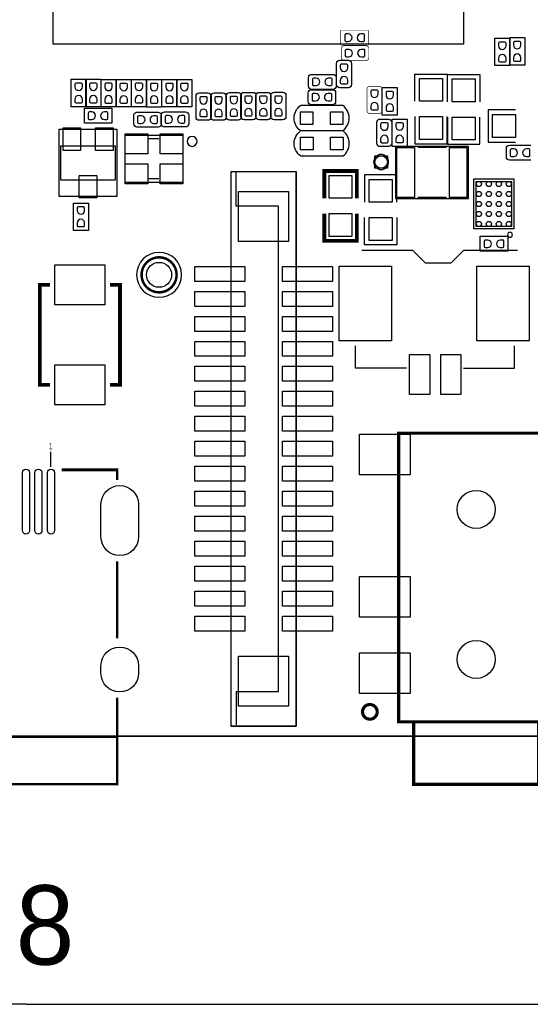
# Model space of a CAD drawing. Extents: x -27 to 80, y -24 to 59.
# Tile 6 of 11: x 28 to 48, y -22 to 17. Entities that reach past the tile are written whole.
import ezdxf
from ezdxf.enums import TextEntityAlignment as Align

# ---------------------------------------------------------------- set-up
doc = ezdxf.new("R2010")
doc.units = 0
for name, color, linetype in [('BG_LAYOUT-TOP', 85, 'CONTINUOUS'), ('BG_OUTLINE', 1, 'CONTINUOUS'), ('PG_ASSEMBLY_TOP', 111, 'CONTINUOUS'), ('PG_SILKSCREEN_TOP', 92, 'CONTINUOUS'), ('PIN_TOP', 3, 'CONTINUOUS')]:
    doc.layers.add(name, color=color, linetype=linetype)

msp = doc.modelspace()

# ---------------------------------------------------------------- linework, layer by layer
at = {"layer": 'BG_LAYOUT-TOP'}
for points in [[(28.1432, -21.9964), (-3.860597, -21.9964)], [(28.1432, -21.9964), (54.139389, -21.9964)]]:
    msp.add_lwpolyline(points, dxfattribs=at)
at = {"layer": 'BG_OUTLINE'}
msp.add_lwpolyline([(41.17594, 44.732905), (75.607393, 44.732905, -0.414214), (77.639393, 42.700905), (77.639393, -9.23511, -0.414214), (75.607393, -11.26711), (-9.325788, -11.26711, -0.414214), (-11.357788, -9.23511), (-11.357788, -4.005275)], format="xyb", dxfattribs=at)
msp.add_lwpolyline([(41.17594, 44.732905), (-9.325788, 44.732905, 0.414214), (-11.357788, 42.700905), (-11.357788, 3.425241, 0.414214), (-10.595788, 2.663241), (-10.089947, 2.663241), (-10.089947, -3.243275), (-10.595788, -3.243275, 0.414214), (-11.357788, -4.005275), (-11.357788, -9.23511, 0.414214), (-9.325788, -11.26711), (75.607393, -11.26711, 0.414214), (77.639393, -9.23511), (77.639393, 42.700905, 0.414214), (75.607393, 44.732905)], format="xyb", close=True, dxfattribs=at)
at = {"layer": 'PG_ASSEMBLY_TOP'}
for points, const_width in [([(40.72763, 16.984751), (41.82745, 16.984751)], 0.0254), ([(40.72763, 16.384753), (40.72763, 16.984751)], 0.0254), ([(41.82745, 16.984751), (41.82745, 16.384753)], 0.0254), ([(41.82745, 16.384753), (40.72763, 16.384753)], 0.0254), ([(40.748204, 15.892551), (40.748204, 16.238753)], 0.0254), ([(40.875204, 16.365753), (41.721303, 16.365753)], 0.0254), ([(41.848303, 16.238753), (41.848303, 15.892551)], 0.0254), ([(41.721303, 15.765551), (40.875204, 15.765551)], 0.0254), ([(41.775101, 13.769086), (41.775101, 14.615185)], 0.0254), ([(41.902101, 14.742185), (42.248303, 14.742185)], 0.0254), ([(42.375303, 14.615185), (42.375303, 13.769086)], 0.0254), ([(42.248303, 13.642086), (41.902101, 13.642086)], 0.0254), ([(41.363138, 10.25779), (41.363138, 11.34999), (40.067738, 11.34999), (40.067738, 10.25779)], 0.100101), ([(41.363138, 9.64819), (41.363138, 8.55599), (40.067738, 8.55599), (40.067738, 9.64819)], 0.100101)]:
    msp.add_lwpolyline(points, dxfattribs=dict(at, const_width=const_width))
for points in [[(46.883549, 16.664178), (47.483547, 16.664178)], [(46.883549, 15.564358), (46.883549, 16.664178)], [(47.479433, 16.685006), (48.079431, 16.685006)], [(47.479433, 15.585186), (47.479433, 16.685006)], [(47.483547, 16.664178), (47.483547, 15.564358)], [(48.079431, 16.685006), (48.079431, 15.585186)], [(40.682647, 15.780283), (41.028849, 15.780283)], [(40.555647, 14.807184), (40.555647, 15.653283)], [(41.155849, 15.653283), (41.155849, 14.807184)], [(47.483547, 15.564358), (46.883549, 15.564358)], [(48.079431, 15.585186), (47.479433, 15.585186)], [(29.943527, 15.021535), (30.543525, 15.021535)], [(29.943527, 13.921715), (29.943527, 15.021535)], [(30.532832, 15.021535), (31.132831, 15.021535)], [(30.532832, 13.921715), (30.532832, 15.021535)], [(30.543525, 15.021535), (30.543525, 13.921715)], [(31.132831, 15.021535), (31.132831, 13.921715)], [(31.140121, 15.013889), (31.740119, 15.013889)], [(31.140121, 13.914069), (31.140121, 15.013889)], [(31.740119, 15.013889), (31.740119, 13.914069)], [(31.748501, 15.010308), (32.3485, 15.010308)], [(31.748501, 13.910488), (31.748501, 15.010308)], [(32.3485, 15.010308), (32.3485, 13.910488)], [(32.356781, 15.015693), (32.956779, 15.015693)], [(32.356781, 13.915873), (32.356781, 15.015693)], [(32.956779, 15.015693), (32.956779, 13.915873)], [(32.963079, 15.00759), (33.563077, 15.00759)], [(32.963079, 13.90777), (32.963079, 15.00759)], [(33.563077, 15.00759), (33.563077, 13.90777)], [(33.577047, 15.012137), (34.177046, 15.012137)], [(33.577047, 13.912317), (33.577047, 15.012137)], [(34.172627, 15.012162), (34.772625, 15.012162)], [(34.172627, 13.912342), (34.172627, 15.012162)], [(34.177046, 15.012137), (34.177046, 13.912317)], [(34.772625, 15.012162), (34.772625, 13.912342)], [(39.439825, 14.743405), (39.439825, 15.089607)], [(39.566825, 15.216607), (40.412924, 15.216607)], [(40.539924, 15.089607), (40.539924, 14.743405)], [(43.688762, 14.13764), (43.688762, 15.22984), (44.984162, 15.22984), (44.984162, 14.13764)], [(44.994576, 14.118361), (44.994576, 15.210561), (46.289976, 15.210561), (46.289976, 14.118361)], [(39.546759, 14.603451), (40.392858, 14.603451)], [(40.412924, 14.616405), (39.566825, 14.616405)], [(41.028849, 14.680184), (40.682647, 14.680184)], [(42.384955, 14.688541), (42.984953, 14.688541)], [(42.384955, 13.588721), (42.384955, 14.688541)], [(42.984953, 14.688541), (42.984953, 13.588721)], [(34.938183, 13.505129), (34.938183, 14.351229)], [(35.065183, 14.478229), (35.411385, 14.478229)], [(35.537115, 13.504824), (35.537115, 14.350924)], [(35.538385, 14.351229), (35.538385, 13.505129)], [(35.664115, 14.477924), (36.010317, 14.477924)], [(36.137317, 14.350924), (36.137317, 13.504824)], [(36.148823, 13.51501), (36.148823, 14.361109)], [(36.275823, 14.488109), (36.622025, 14.488109)], [(36.734217, 13.523951), (36.734217, 14.37005)], [(36.749025, 14.361109), (36.749025, 13.51501)], [(36.861217, 14.49705), (37.207419, 14.49705)], [(37.330659, 13.523951), (37.330659, 14.37005)], [(37.334419, 14.37005), (37.334419, 13.523951)], [(37.457659, 14.49705), (37.803861, 14.49705)], [(37.930861, 14.37005), (37.930861, 13.523951)], [(37.934163, 13.5287), (37.934163, 14.3748)], [(38.061163, 14.5018), (38.407365, 14.5018)], [(38.534365, 14.3748), (38.534365, 13.5287)], [(39.419759, 14.130249), (39.419759, 14.476451)], [(40.519858, 14.476451), (40.519858, 14.130249)], [(30.543525, 13.921715), (29.943527, 13.921715)], [(30.474641, 13.862558), (31.574461, 13.862558)], [(30.474641, 13.262559), (30.474641, 13.862558)], [(31.132831, 13.921715), (30.532832, 13.921715)], [(31.740119, 13.914069), (31.140121, 13.914069)], [(31.574461, 13.862558), (31.574461, 13.262559)], [(32.3485, 13.910488), (31.748501, 13.910488)], [(32.956779, 13.915873), (32.356781, 13.915873)], [(33.563077, 13.90777), (32.963079, 13.90777)], [(34.177046, 13.912317), (33.577047, 13.912317)], [(34.772625, 13.912342), (34.172627, 13.912342)], [(40.811831, 13.965809), (39.111809, 13.965809)], [(40.392858, 14.003249), (39.546759, 14.003249)], [(47.706026, 13.797026), (46.613826, 13.797026), (46.613826, 12.501626), (47.706026, 12.501626)], [(32.449008, 13.231825), (32.449008, 13.578027)], [(32.576008, 13.705027), (33.422107, 13.705027)], [(33.546999, 13.240512), (33.546999, 13.586714)], [(33.549107, 13.578027), (33.549107, 13.231825)], [(33.673999, 13.713714), (34.520099, 13.713714)], [(34.647099, 13.586714), (34.647099, 13.240512)], [(37.207419, 13.396951), (36.861217, 13.396951)], [(37.803861, 13.396951), (37.457659, 13.396951)], [(38.407365, 13.4017), (38.061163, 13.4017)], [(42.296105, 13.426643), (42.642307, 13.426643)], [(42.984953, 13.588721), (42.384955, 13.588721)], [(42.778426, 13.429717), (43.378425, 13.429717)], [(42.778426, 12.329897), (42.778426, 13.429717)], [(43.378425, 13.429717), (43.378425, 12.329897)], [(43.688762, 13.52804), (43.688762, 12.43584), (44.984162, 12.43584), (44.984162, 13.52804)], [(44.994576, 13.508761), (44.994576, 12.416561), (46.289976, 12.416561), (46.289976, 13.508761)], [(31.574461, 13.262559), (30.474641, 13.262559)], [(33.422107, 13.104825), (32.576008, 13.104825)], [(34.520099, 13.113512), (33.673999, 13.113512)], [(35.411385, 13.378129), (35.065183, 13.378129)], [(36.010317, 13.377824), (35.664115, 13.377824)], [(36.622025, 13.38801), (36.275823, 13.38801)], [(42.169105, 12.453544), (42.169105, 13.299643)], [(42.769307, 13.299643), (42.769307, 12.453544)], [(39.111809, 12.965811), (40.811831, 12.965811)], [(40.815895, 12.952095), (39.115873, 12.952095)], [(42.642307, 12.326544), (42.296105, 12.326544)], [(43.378425, 12.329897), (42.778426, 12.329897)], [(47.346108, 11.907799), (47.346108, 12.254001)], [(47.473108, 12.381001), (48.319207, 12.381001)], [(39.115873, 11.952097), (40.815895, 11.952097)], [(48.319207, 11.780799), (47.473108, 11.780799)], [(42.972279, 10.097008), (42.971974, 11.189208), (41.676574, 11.189208), (41.676371, 10.097008)], [(30.034967, 10.066782), (30.634965, 10.066782)], [(30.034967, 8.966962), (30.034967, 10.066782)], [(30.634965, 10.066782), (30.634965, 8.966962)], [(42.972279, 9.487408), (42.971974, 8.395208), (41.676574, 8.395208), (41.676371, 9.487408)], [(30.634965, 8.966962), (30.034967, 8.966962)], [(46.302625, 8.136128), (46.302625, 8.736127)], [(46.302625, 8.736127), (47.402445, 8.736127)], [(47.402445, 8.736127), (47.402445, 8.136128)], [(47.796958, 8.16483), (45.637958, 8.16483), (45.129958, 7.65683), (44.113958, 7.65683), (43.605958, 8.16483), (41.573958, 8.16483)], [(47.402445, 8.136128), (46.302625, 8.136128)], [(43.351958, 3.46583), (41.319958, 3.46583), (41.319958, 4.35483)], [(45.637958, 3.46583), (47.669958, 3.46583), (47.669958, 4.35483)], [(29.129406, -0.488696), (29.129406, 0.111303)]]:
    msp.add_lwpolyline(points, dxfattribs=at)
at = {"layer": 'PG_ASSEMBLY_TOP', "const_width": 0.0254}
for points in [[(40.748204, 16.238753, -0.414174), (40.875204, 16.365753)], [(41.721303, 16.365753, -0.414135), (41.848303, 16.238753)], [(40.875204, 15.765551, -0.414253), (40.748204, 15.892551)], [(41.848303, 15.892551, -0.414214), (41.721303, 15.765551)], [(41.775101, 14.615185, -0.414135), (41.902101, 14.742185)], [(42.248303, 14.742185, -0.414214), (42.375303, 14.615185)], [(41.902101, 13.642086, -0.414174), (41.775101, 13.769086)], [(42.375303, 13.769086, -0.414253), (42.248303, 13.642086)]]:
    msp.add_lwpolyline(points, format="xyb", dxfattribs=at)
at = {"layer": 'PG_ASSEMBLY_TOP'}
for points in [[(40.555647, 15.653283, -0.414135), (40.682647, 15.780283)], [(41.028849, 15.780283, -0.414214), (41.155849, 15.653283)], [(39.439825, 15.089607, -0.414214), (39.566825, 15.216607)], [(40.412924, 15.216607, -0.414253), (40.539924, 15.089607)], [(39.419759, 14.476451, -0.414214), (39.546759, 14.603451)], [(39.566825, 14.616405, -0.414135), (39.439825, 14.743405)], [(40.392858, 14.603451, -0.414253), (40.519858, 14.476451)], [(40.539924, 14.743405, -0.414174), (40.412924, 14.616405)], [(40.682647, 14.680184, -0.414174), (40.555647, 14.807184)], [(41.155849, 14.807184, -0.414253), (41.028849, 14.680184)], [(34.938183, 14.351229, -0.414253), (35.065183, 14.478229)], [(35.411385, 14.478229, -0.414174), (35.538385, 14.351229)], [(35.537115, 14.350924, -0.414253), (35.664115, 14.477924)], [(36.010317, 14.477924, -0.414174), (36.137317, 14.350924)], [(36.148823, 14.361109, -0.414253), (36.275823, 14.488109)], [(36.622025, 14.488109, -0.414174), (36.749025, 14.361109)], [(36.734217, 14.37005, -0.414253), (36.861217, 14.49705)], [(37.207419, 14.49705, -0.414174), (37.334419, 14.37005)], [(37.330659, 14.37005, -0.414253), (37.457659, 14.49705)], [(37.803861, 14.49705, -0.414174), (37.930861, 14.37005)], [(37.934163, 14.3748, -0.414253), (38.061163, 14.5018)], [(38.407365, 14.5018, -0.414174), (38.534365, 14.3748)], [(39.111707, 12.965913, -0.504928), (39.111707, 13.965707)], [(39.546759, 14.003249, -0.414135), (39.419759, 14.130249)], [(40.519858, 14.130249, -0.414174), (40.392858, 14.003249)], [(40.811933, 12.965913, 0.503873), (40.811933, 13.965707)], [(32.449008, 13.578027, -0.414214), (32.576008, 13.705027)], [(33.422107, 13.705027, -0.414253), (33.549107, 13.578027)], [(33.546999, 13.586714, -0.414174), (33.673999, 13.713714)], [(34.520099, 13.713714, -0.414135), (34.647099, 13.586714)], [(35.065183, 13.378129, -0.414214), (34.938183, 13.505129)], [(35.538385, 13.505129, -0.414135), (35.411385, 13.378129)], [(35.664115, 13.377824, -0.414214), (35.537115, 13.504824)], [(36.137317, 13.504824, -0.414135), (36.010317, 13.377824)], [(36.275823, 13.38801, -0.414214), (36.148823, 13.51501)], [(36.749025, 13.51501, -0.414135), (36.622025, 13.38801)], [(36.861217, 13.396951, -0.414214), (36.734217, 13.523951)], [(37.334419, 13.523951, -0.414135), (37.207419, 13.396951)], [(37.457659, 13.396951, -0.414214), (37.330659, 13.523951)], [(37.930861, 13.523951, -0.414135), (37.803861, 13.396951)], [(38.061163, 13.4017, -0.414214), (37.934163, 13.5287)], [(38.534365, 13.5287, -0.414135), (38.407365, 13.4017)], [(42.169105, 13.299643, -0.414253), (42.296105, 13.426643)], [(42.642307, 13.426643, -0.414174), (42.769307, 13.299643)], [(32.576008, 13.104825, -0.414135), (32.449008, 13.231825)], [(33.549107, 13.231825, -0.414174), (33.422107, 13.104825)], [(33.673999, 13.113512, -0.414253), (33.546999, 13.240512)], [(34.647099, 13.240512, -0.414214), (34.520099, 13.113512)], [(39.115771, 11.952199, -0.504928), (39.115771, 12.951993)], [(40.815997, 11.952199, 0.503873), (40.815997, 12.951993)], [(42.296105, 12.326544, -0.414214), (42.169105, 12.453544)], [(42.769307, 12.453544, -0.414135), (42.642307, 12.326544)], [(47.346108, 12.254001, -0.414174), (47.473108, 12.381001)], [(47.473108, 11.780799, -0.414253), (47.346108, 11.907799)], [(34.362111, 7.194296, 1), (32.562317, 7.194296, 1), (34.362111, 7.194296)]]:
    msp.add_lwpolyline(points, format="xyb", dxfattribs=at)
for points in [[(31.770803, 13.023596), (31.770803, 10.323601), (29.470604, 10.323601), (29.470604, 13.023596)], [(34.405849, 12.782575), (34.405849, 10.882681), (32.105854, 10.882681), (32.105854, 12.782575)], [(45.839126, 12.324131), (42.918126, 12.324131), (42.918126, 10.246335), (45.839126, 10.246335)], [(42.089578, 11.459718), (42.089578, 11.95959), (42.58945, 11.95959), (42.58945, 11.459718)], [(36.339501, 11.32271), (38.929488, 11.32271), (38.929488, -10.877194), (36.339501, -10.877194)], [(47.553143, 9.125407), (46.144942, 9.125407), (46.144942, 10.933303), (47.553143, 10.933303)]]:
    msp.add_lwpolyline(points, close=True, dxfattribs=at)
at = {"layer": 'PG_SILKSCREEN_TOP'}
for points in [[(29.231107, 16.428923), (29.231107, 33.929523)], [(45.630821, 33.929523), (45.630821, 16.428923)], [(45.630821, 16.428923), (29.231107, 16.428923)], [(43.688762, 14.13764), (43.688762, 15.22984), (44.984162, 15.22984), (44.984162, 14.13764)], [(44.994576, 14.118361), (44.994576, 15.210561), (46.289976, 15.210561), (46.289976, 14.118361)], [(40.811831, 13.965809), (39.111809, 13.965809)], [(47.706026, 13.797026), (46.613826, 13.797026), (46.613826, 12.501626), (47.706026, 12.501626)], [(43.688762, 13.52804), (43.688762, 12.43584), (44.984162, 12.43584), (44.984162, 13.52804)], [(44.994576, 13.508761), (44.994576, 12.416561), (46.289976, 12.416561), (46.289976, 13.508761)], [(33.455864, 12.63269), (33.055865, 12.63269)], [(39.111809, 12.965811), (40.811831, 12.965811)], [(40.815895, 12.952095), (39.115873, 12.952095)], [(29.520591, 12.348515), (29.520591, 10.998708)], [(31.72079, 12.348515), (29.520591, 12.348515)], [(31.72079, 10.998708), (31.72079, 12.348515)], [(44.947637, 12.286031), (43.809641, 12.286031)], [(39.115873, 11.952097), (40.815895, 11.952097)], [(33.455864, 11.03249), (33.055865, 11.03249)], [(36.339501, 11.332896), (38.939394, 11.332896), (38.939394, -10.867212), (36.339501, -10.867212), (36.339501, 11.332896)], [(36.539399, -9.477096), (38.229489, -9.477096), (38.229489, 9.942805), (36.539399, 9.942805), (36.539399, 11.282909)], [(42.972279, 10.097008), (42.971974, 11.189208), (41.676574, 11.189208), (41.676371, 10.097008)], [(29.520591, 10.998708), (31.72079, 10.998708)], [(46.049159, 9.029929), (46.049159, 11.029925), (47.649155, 11.029925), (47.649155, 9.029929), (46.049159, 9.029929)], [(44.947637, 10.284435), (43.809641, 10.284435)], [(42.972279, 9.487408), (42.971974, 8.395208), (41.676574, 8.395208), (41.676371, 9.487408)], [(47.796958, 8.16483), (45.637958, 8.16483), (45.129958, 7.65683), (44.113958, 7.65683), (43.605958, 8.16483), (41.573958, 8.16483)], [(43.351958, 3.46583), (41.319958, 3.46583), (41.319958, 4.35483)], [(45.637958, 3.46583), (47.669958, 3.46583), (47.669958, 4.35483)], [(36.539399, -9.477096), (36.539399, -10.8172)]]:
    msp.add_lwpolyline(points, dxfattribs=at)
for points, format in [([(39.111707, 12.965913, -0.504928), (39.111707, 13.965707)], "xyb"), ([(40.811933, 12.965913, 0.503873), (40.811933, 13.965707)], "xyb"), ([(34.981921, 12.535687, 1), (34.582075, 12.535687, 1), (34.981921, 12.535687)], "xyb"), ([(39.115771, 11.952199, -0.504928), (39.115771, 12.951993)], "xyb"), ([(40.815997, 11.952199, 0.503873), (40.815997, 12.951993)], "xyb"), ([(42.639488, 11.709654, 1), (42.03954, 11.709654, 1), (42.639488, 11.709654)], "xyb"), ([(47.592234, 8.796528, 1), (47.392082, 8.796528, 1), (47.592234, 8.796528)], "xyb"), ([(29.567505, -0.607289, 0.127, 0.127, 0), (31.783909, -0.607289, 0.100101, 0.100101, 0), (31.783909, -1.013181, 0.100101, 0.100101, 0)], "xyseb")]:
    msp.add_lwpolyline(points, format=format, dxfattribs=at)
for points, const_width in [([(41.363138, 10.25779), (41.363138, 11.34999), (40.067738, 11.34999), (40.067738, 10.25779)], 0.150089), ([(41.363138, 9.64819), (41.363138, 8.55599), (40.067738, 8.55599), (40.067738, 9.64819)], 0.150089), ([(29.097732, 2.79146), (28.697733, 2.79146), (28.697733, 6.791452), (29.097732, 6.791452)], 0.150089), ([(31.497524, 2.79146), (31.897523, 2.79146), (31.897523, 6.791452), (31.497524, 6.791452)], 0.150089), ([(48.639298, -10.693756), (43.639511, -10.693756), (43.639511, -13.193751), (48.639298, -13.193751), (48.639298, -10.693756), (49.339398, -10.693756), (49.339398, 0.856259), (43.039411, 0.856259), (43.039411, -10.693756), (43.639511, -10.693756)], 0.127), ([(31.783909, -4.27068), (31.783909, -7.346188)], 0.100101), ([(31.783909, -9.719996), (31.783909, -11.288598), (17.381804, -11.288598), (17.381804, -9.693885)], 0.100101), ([(31.783909, -11.288598), (31.783909, -13.188594), (17.381804, -13.188594), (17.381804, -11.288598)], 0.100101)]:
    msp.add_lwpolyline(points, dxfattribs=dict(at, const_width=const_width))
for points, const_width in [([(34.162213, 7.194296, 1), (32.762215, 7.194296, 1), (34.162213, 7.194296)], 0.100101), ([(42.18272, -10.293756, 0.999988), (41.596081, -10.293731, 1.000012), (42.18272, -10.293756)], 0.127)]:
    msp.add_lwpolyline(points, format="xyb", dxfattribs=dict(at, const_width=const_width))
at = {"layer": 'PIN_TOP'}
for points in [[(41.027401, 16.834841), (40.925801, 16.834841, 0.376179), (40.883307, 16.786352), (40.883307, 16.570452, 0.366061), (40.925801, 16.534663), (41.027401, 16.534663, 0.999182)], [(41.527679, 16.534663), (41.629279, 16.534663, 0.376179), (41.671773, 16.583152), (41.671773, 16.799052, 0.366061), (41.629279, 16.834841), (41.527679, 16.834841, 0.999182)], [(41.047975, 16.215843), (40.946375, 16.215843, 0.376179), (40.903881, 16.167354), (40.903881, 15.951454, 0.366061), (40.946375, 15.915665), (41.047975, 15.915665, 0.999182)], [(41.548253, 15.915665), (41.649853, 15.915665, 0.376179), (41.692347, 15.964154), (41.692347, 16.180054, 0.366061), (41.649853, 16.215843), (41.548253, 16.215843, 0.999182)], [(47.333637, 16.364407), (47.333637, 16.466007, 0.376179), (47.285148, 16.508501), (47.069248, 16.508501, 0.366061), (47.033459, 16.466007), (47.033459, 16.364407, 0.999182)], [(47.929521, 16.385235), (47.929521, 16.486835, 0.376179), (47.881032, 16.529329), (47.665132, 16.529329, 0.366061), (47.629343, 16.486835), (47.629343, 16.385235, 0.999182)], [(47.033459, 15.864129), (47.033459, 15.762529, 0.376179), (47.081948, 15.720035), (47.297848, 15.720035, 0.366061), (47.333637, 15.762529), (47.333637, 15.864129, 0.999182)], [(47.629343, 15.884957), (47.629343, 15.783357, 0.376179), (47.677832, 15.740863), (47.893732, 15.740863, 0.366061), (47.929521, 15.783357), (47.929521, 15.884957, 0.999182)], [(41.005735, 15.480233), (41.005735, 15.581833, 0.376179), (40.957246, 15.624327), (40.741346, 15.624327, 0.366061), (40.705557, 15.581833), (40.705557, 15.480233, 0.999182)], [(39.739875, 15.066493), (39.638275, 15.066493, 0.376179), (39.595781, 15.018004), (39.595781, 14.802104, 0.366061), (39.638275, 14.766315), (39.739875, 14.766315, 0.999182)], [(40.240153, 14.766315), (40.341753, 14.766315, 0.376179), (40.384247, 14.814804), (40.384247, 15.030704, 0.366061), (40.341753, 15.066493), (40.240153, 15.066493, 0.999182)], [(40.705557, 14.979955), (40.705557, 14.878355, 0.376179), (40.754046, 14.835861), (40.969946, 14.835861, 0.366061), (41.005735, 14.878355), (41.005735, 14.979955, 0.999182)], [(30.393615, 14.721764), (30.393615, 14.823364, 0.376179), (30.345126, 14.865858), (30.129226, 14.865858, 0.366061), (30.093437, 14.823364), (30.093437, 14.721764, 0.999182)], [(30.98292, 14.721764), (30.98292, 14.823364, 0.376179), (30.934431, 14.865858), (30.718531, 14.865858, 0.366061), (30.682743, 14.823364), (30.682743, 14.721764, 0.999182)], [(31.590209, 14.714118), (31.590209, 14.815718, 0.376179), (31.54172, 14.858213), (31.32582, 14.858213, 0.366061), (31.290031, 14.815718), (31.290031, 14.714118, 0.999182)], [(32.198589, 14.710537), (32.198589, 14.812137, 0.376179), (32.150101, 14.854631), (31.934201, 14.854631, 0.366061), (31.898412, 14.812137), (31.898412, 14.710537, 0.999182)], [(32.806869, 14.715922), (32.806869, 14.817522, 0.376179), (32.75838, 14.860016), (32.54248, 14.860016, 0.366061), (32.506691, 14.817522), (32.506691, 14.715922, 0.999182)], [(33.413167, 14.707819), (33.413167, 14.809419, 0.376179), (33.364678, 14.851913), (33.148778, 14.851913, 0.366061), (33.112989, 14.809419), (33.112989, 14.707819, 0.999182)], [(34.027135, 14.712366), (34.027135, 14.813966, 0.376179), (33.978647, 14.85646), (33.762747, 14.85646, 0.366061), (33.726958, 14.813966), (33.726958, 14.712366, 0.999182)], [(34.622715, 14.712391), (34.622715, 14.813991, 0.376179), (34.574226, 14.856485), (34.358326, 14.856485, 0.366061), (34.322537, 14.813991), (34.322537, 14.712391, 0.999182)], [(42.225189, 14.442135), (42.225189, 14.543735, 0.376179), (42.1767, 14.586229), (41.9608, 14.586229, 0.366061), (41.925011, 14.543735), (41.925011, 14.442135, 0.999182)], [(30.093437, 14.221485), (30.093437, 14.119885, 0.376179), (30.141926, 14.077391), (30.357826, 14.077391, 0.366061), (30.393615, 14.119885), (30.393615, 14.221485, 0.999182)], [(30.682743, 14.221485), (30.682743, 14.119885, 0.376179), (30.731231, 14.077391), (30.947131, 14.077391, 0.366061), (30.98292, 14.119885), (30.98292, 14.221485, 0.999182)], [(31.290031, 14.21384), (31.290031, 14.11224, 0.376179), (31.33852, 14.069746), (31.55442, 14.069746, 0.366061), (31.590209, 14.11224), (31.590209, 14.21384, 0.999182)], [(31.898412, 14.210259), (31.898412, 14.108659, 0.376179), (31.946901, 14.066164), (32.162801, 14.066164, 0.366061), (32.198589, 14.108659), (32.198589, 14.210259, 0.999182)], [(32.506691, 14.215643), (32.506691, 14.114043, 0.376179), (32.55518, 14.071549), (32.77108, 14.071549, 0.366061), (32.806869, 14.114043), (32.806869, 14.215643, 0.999182)], [(33.112989, 14.207541), (33.112989, 14.105941, 0.376179), (33.161478, 14.063447), (33.377378, 14.063447, 0.366061), (33.413167, 14.105941), (33.413167, 14.207541, 0.999182)], [(33.726958, 14.212087), (33.726958, 14.110487, 0.376179), (33.775447, 14.067993), (33.991347, 14.067993, 0.366061), (34.027135, 14.110487), (34.027135, 14.212087, 0.999182)], [(34.322537, 14.212113), (34.322537, 14.110513, 0.376179), (34.371026, 14.068019), (34.586926, 14.068019, 0.366061), (34.622715, 14.110513), (34.622715, 14.212113, 0.999182)], [(35.388474, 14.178458), (35.388474, 14.280058, 0.376179), (35.339985, 14.322552), (35.124085, 14.322552, 0.366061), (35.088297, 14.280058), (35.088297, 14.178458, 0.999182)], [(35.987406, 14.178153), (35.987406, 14.279753, 0.376179), (35.938917, 14.322247), (35.723017, 14.322247, 0.366061), (35.687229, 14.279753), (35.687229, 14.178153, 0.999182)], [(36.599114, 14.188338), (36.599114, 14.289938, 0.376179), (36.550625, 14.332433), (36.334725, 14.332433, 0.366061), (36.298937, 14.289938), (36.298937, 14.188338, 0.999182)], [(37.184508, 14.197279), (37.184508, 14.298879, 0.376179), (37.136019, 14.341373), (36.920119, 14.341373, 0.366061), (36.884331, 14.298879), (36.884331, 14.197279, 0.999182)], [(37.780951, 14.197279), (37.780951, 14.298879, 0.376179), (37.732462, 14.341373), (37.516562, 14.341373, 0.366061), (37.480773, 14.298879), (37.480773, 14.197279, 0.999182)], [(38.384455, 14.202029), (38.384455, 14.303629, 0.376179), (38.335966, 14.346123), (38.120066, 14.346123, 0.366061), (38.084277, 14.303629), (38.084277, 14.202029, 0.999182)], [(39.719809, 14.453337), (39.618209, 14.453337, 0.376179), (39.575715, 14.404848), (39.575715, 14.188948, 0.366061), (39.618209, 14.153159), (39.719809, 14.153159, 0.999182)], [(40.220087, 14.153159), (40.321687, 14.153159, 0.376179), (40.364181, 14.201648), (40.364181, 14.417548, 0.366061), (40.321687, 14.453337), (40.220087, 14.453337, 0.999182)], [(42.835043, 14.38877), (42.835043, 14.49037, 0.376179), (42.786554, 14.532864), (42.570654, 14.532864, 0.366061), (42.534865, 14.49037), (42.534865, 14.38877, 0.999182)], [(35.088297, 13.678179), (35.088297, 13.576579, 0.376179), (35.136785, 13.534085), (35.352685, 13.534085, 0.366061), (35.388474, 13.576579), (35.388474, 13.678179, 0.999182)], [(35.687229, 13.677875), (35.687229, 13.576275, 0.376179), (35.735717, 13.53378), (35.951617, 13.53378, 0.366061), (35.987406, 13.576275), (35.987406, 13.677875, 0.999182)], [(36.298937, 13.68806), (36.298937, 13.58646, 0.376179), (36.347425, 13.543966), (36.563325, 13.543966, 0.366061), (36.599114, 13.58646), (36.599114, 13.68806, 0.999182)], [(36.884331, 13.697001), (36.884331, 13.595401, 0.376179), (36.932819, 13.552907), (37.148719, 13.552907, 0.366061), (37.184508, 13.595401), (37.184508, 13.697001, 0.999182)], [(37.480773, 13.697001), (37.480773, 13.595401, 0.376179), (37.529262, 13.552907), (37.745162, 13.552907, 0.366061), (37.780951, 13.595401), (37.780951, 13.697001, 0.999182)], [(38.084277, 13.701751), (38.084277, 13.600151, 0.376179), (38.132766, 13.557656), (38.348666, 13.557656, 0.366061), (38.384455, 13.600151), (38.384455, 13.701751, 0.999182)], [(41.925011, 13.941857), (41.925011, 13.840257, 0.376179), (41.9735, 13.797763), (42.1894, 13.797763, 0.366061), (42.225189, 13.840257), (42.225189, 13.941857, 0.999182)], [(42.534865, 13.888491), (42.534865, 13.786891, 0.376179), (42.583354, 13.744397), (42.799254, 13.744397, 0.366061), (42.835043, 13.786891), (42.835043, 13.888491, 0.999182)], [(30.774411, 13.712647), (30.672811, 13.712647, 0.376179), (30.630317, 13.664159), (30.630317, 13.448259, 0.366061), (30.672811, 13.41247), (30.774411, 13.41247, 0.999182)], [(31.27469, 13.41247), (31.37629, 13.41247, 0.376179), (31.418784, 13.460959), (31.418784, 13.676859, 0.366061), (31.37629, 13.712647), (31.27469, 13.712647, 0.999182)], [(32.749058, 13.554913), (32.647458, 13.554913, 0.376179), (32.604964, 13.506425), (32.604964, 13.290525, 0.366061), (32.647458, 13.254736), (32.749058, 13.254736, 0.999182)], [(33.249337, 13.254736), (33.350937, 13.254736, 0.376179), (33.393431, 13.303225), (33.393431, 13.519125, 0.366061), (33.350937, 13.554913), (33.249337, 13.554913, 0.999182)], [(33.84677, 13.563803), (33.74517, 13.563803, 0.376179), (33.702676, 13.515315), (33.702676, 13.299415, 0.366061), (33.74517, 13.263626), (33.84677, 13.263626, 0.999182)], [(34.347048, 13.263626), (34.448648, 13.263626, 0.376179), (34.491143, 13.312115), (34.491143, 13.528015, 0.366061), (34.448648, 13.563803), (34.347048, 13.563803, 0.999182)], [(42.619397, 13.126872), (42.619397, 13.228472, 0.376179), (42.570908, 13.270967), (42.355008, 13.270967, 0.366061), (42.319219, 13.228472), (42.319219, 13.126872, 0.999182)], [(43.228514, 13.129946), (43.228514, 13.231546, 0.376179), (43.180025, 13.27404), (42.964125, 13.27404, 0.366061), (42.928337, 13.231546), (42.928337, 13.129946, 0.999182)], [(42.319219, 12.626594), (42.319219, 12.524994, 0.376179), (42.367708, 12.4825), (42.583608, 12.4825, 0.366061), (42.619397, 12.524994), (42.619397, 12.626594, 0.999182)], [(42.928337, 12.629667), (42.928337, 12.528067, 0.376179), (42.976825, 12.485573), (43.192725, 12.485573, 0.366061), (43.228514, 12.528067), (43.228514, 12.629667, 0.999182)], [(47.645879, 12.231091), (47.544279, 12.231091, 0.376179), (47.501785, 12.182602), (47.501785, 11.966702, 0.366061), (47.544279, 11.930913), (47.645879, 11.930913, 0.999182)], [(48.146157, 11.930913), (48.247757, 11.930913, 0.376179), (48.290251, 11.979402), (48.290251, 12.195302, 0.366061), (48.247757, 12.231091), (48.146157, 12.231091, 0.999182)], [(30.485055, 9.767011), (30.485055, 9.868611, 0.376179), (30.436566, 9.911105), (30.220666, 9.911105, 0.366061), (30.184877, 9.868611), (30.184877, 9.767011, 0.999182)], [(30.184877, 9.266733), (30.184877, 9.165133, 0.376179), (30.233366, 9.122639), (30.449266, 9.122639, 0.366061), (30.485055, 9.165133), (30.485055, 9.266733, 0.999182)], [(46.602396, 8.586216), (46.500796, 8.586216, 0.376179), (46.458302, 8.537727), (46.458302, 8.321827, 0.366061), (46.500796, 8.286039), (46.602396, 8.286039, 0.999182)], [(47.102674, 8.286039), (47.204274, 8.286039, 0.376179), (47.246769, 8.334527), (47.246769, 8.550427, 0.366061), (47.204274, 8.586216), (47.102674, 8.586216, 0.999182)], [(28.279496, -0.718591), (28.279496, -3.038577, -1), (27.999487, -3.038577), (27.999487, -0.718591, -1)], [(28.779394, -0.718591), (28.779394, -3.038577, -1), (28.499384, -3.038577), (28.499384, -0.718591, -1)], [(29.279291, -0.718591), (29.279291, -3.038577, -1), (28.999282, -3.038577), (28.999282, -0.718591, -1)], [(32.639292, -1.988477), (32.639292, -3.288475, -1), (31.139295, -3.288475), (31.139295, -1.988477, -1)], [(32.639292, -8.448586), (32.639292, -8.748585, -1), (31.139295, -8.748585), (31.139295, -8.448586, -1)]]:
    msp.add_lwpolyline(points, format="xyb", close=True, dxfattribs=at)
for points in [[(44.793662, 15.05204), (44.793662, 14.13764), (43.879262, 14.13764), (43.879262, 15.05204)], [(46.099476, 15.032761), (46.099476, 14.118361), (45.185076, 14.118361), (45.185076, 15.032761)], [(39.611757, 13.715746), (39.611757, 13.215874), (39.111885, 13.215874), (39.111885, 13.715746)], [(40.811755, 13.715746), (40.811755, 13.215874), (40.311883, 13.215874), (40.311883, 13.715746)], [(44.793662, 13.52804), (44.793662, 12.61364), (43.879262, 12.61364), (43.879262, 13.52804)], [(46.099476, 13.508761), (46.099476, 12.594361), (45.185076, 12.594361), (45.185076, 13.508761)], [(47.706026, 12.692126), (46.791626, 12.692126), (46.791626, 13.606526), (47.706026, 13.606526)], [(30.320678, 13.07357), (30.320678, 12.173674), (29.62068, 12.173674), (29.62068, 13.07357)], [(31.620701, 13.07357), (31.620701, 12.173674), (30.920703, 12.173674), (30.920703, 13.07357)], [(33.005916, 12.83335), (33.005916, 12.03325), (32.106019, 12.03325), (32.106019, 12.83335)], [(34.40571, 12.83335), (34.40571, 12.03325), (33.505813, 12.03325), (33.505813, 12.83335)], [(39.615821, 12.702032), (39.615821, 12.20216), (39.115949, 12.20216), (39.115949, 12.702032)], [(40.815819, 12.702032), (40.815819, 12.20216), (40.315947, 12.20216), (40.315947, 12.702032)], [(43.669941, 12.284723), (43.669941, 10.285717), (42.968951, 10.285717), (42.968951, 12.284723)], [(45.76793, 12.284723), (45.76793, 10.285717), (45.066941, 10.285717), (45.066941, 12.284723)], [(33.005916, 11.63193), (33.005916, 10.83183), (32.106019, 10.83183), (32.106019, 11.63193)], [(34.40571, 11.63193), (34.40571, 10.83183), (33.505813, 10.83183), (33.505813, 11.63193)], [(30.97069, 11.173549), (30.97069, 10.273652), (30.270691, 10.273652), (30.270691, 11.173549)], [(40.258238, 10.25779), (40.258238, 11.17219), (41.172638, 11.17219), (41.172638, 10.25779)], [(41.867074, 10.097008), (41.867074, 11.011408), (42.781474, 11.011408), (42.781474, 10.097008)], [(36.639881, 8.533384), (36.639881, 10.532389), (38.638886, 10.532389), (38.638886, 8.533384)], [(40.258238, 8.73379), (40.258238, 9.64819), (41.172638, 9.64819), (41.172638, 8.73379)], [(41.867074, 8.573008), (41.867074, 9.487408), (42.781474, 9.487408), (42.781474, 8.573008)], [(31.297626, 5.991504), (29.29763, 5.991504), (29.29763, 7.5914), (31.297626, 7.5914)], [(34.889288, 6.932955), (34.889288, 7.532853), (36.889284, 7.532853), (36.889284, 6.932955)], [(38.389509, 6.932955), (38.389509, 7.532853), (40.389505, 7.532853), (40.389505, 6.932955)], [(42.759897, 7.546721), (42.759897, 4.546727), (40.659799, 4.546727), (40.659799, 7.546721)], [(48.260013, 7.546721), (48.260013, 4.546727), (46.159915, 4.546727), (46.159915, 7.546721)], [(34.889288, 5.932932), (34.889288, 6.532829), (36.889284, 6.532829), (36.889284, 5.932932)], [(38.389509, 5.932932), (38.389509, 6.532829), (40.389505, 6.532829), (40.389505, 5.932932)], [(34.889288, 4.932934), (34.889288, 5.532831), (36.889284, 5.532831), (36.889284, 4.932934)], [(38.389509, 4.932934), (38.389509, 5.532831), (40.389505, 5.532831), (40.389505, 4.932934)], [(34.889288, 3.932936), (34.889288, 4.532833), (36.889284, 4.532833), (36.889284, 3.932936)], [(38.389509, 3.932936), (38.389509, 4.532833), (40.389505, 4.532833), (40.389505, 3.932936)], [(44.280099, 4.01193), (44.280099, 2.41173), (43.479999, 2.41173), (43.479999, 4.01193)], [(45.530008, 4.01193), (45.530008, 2.41173), (44.729908, 2.41173), (44.729908, 4.01193)], [(31.297626, 1.991512), (29.29763, 1.991512), (29.29763, 3.591408), (31.297626, 3.591408)], [(34.889288, 2.932938), (34.889288, 3.532835), (36.889284, 3.532835), (36.889284, 2.932938)], [(38.389509, 2.932938), (38.389509, 3.532835), (40.389505, 3.532835), (40.389505, 2.932938)], [(34.889288, 1.93294), (34.889288, 2.532837), (36.889284, 2.532837), (36.889284, 1.93294)], [(38.389509, 1.93294), (38.389509, 2.532837), (40.389505, 2.532837), (40.389505, 1.93294)], [(34.889288, 0.932942), (34.889288, 1.532839), (36.889284, 1.532839), (36.889284, 0.932942)], [(38.389509, 0.932942), (38.389509, 1.532839), (40.389505, 1.532839), (40.389505, 0.932942)], [(43.505399, -0.806552), (41.473399, -0.806552), (41.473399, 0.819048), (43.505399, 0.819048)], [(34.889288, -0.067056), (34.889288, 0.532841), (36.889284, 0.532841), (36.889284, -0.067056)], [(38.389509, -0.067056), (38.389509, 0.532841), (40.389505, 0.532841), (40.389505, -0.067056)], [(34.889288, -1.067054), (34.889288, -0.467157), (36.889284, -0.467157), (36.889284, -1.067054)], [(38.389509, -1.067054), (38.389509, -0.467157), (40.389505, -0.467157), (40.389505, -1.067054)], [(34.889288, -2.067052), (34.889288, -1.467155), (36.889284, -1.467155), (36.889284, -2.067052)], [(38.389509, -2.067052), (38.389509, -1.467155), (40.389505, -1.467155), (40.389505, -2.067052)], [(34.889288, -3.06705), (34.889288, -2.467153), (36.889284, -2.467153), (36.889284, -3.06705)], [(38.389509, -3.06705), (38.389509, -2.467153), (40.389505, -2.467153), (40.389505, -3.06705)], [(34.889288, -4.067048), (34.889288, -3.467151), (36.889284, -3.467151), (36.889284, -4.067048)], [(38.389509, -4.067048), (38.389509, -3.467151), (40.389505, -3.467151), (40.389505, -4.067048)], [(34.889288, -5.067046), (34.889288, -4.467149), (36.889284, -4.467149), (36.889284, -5.067046)], [(38.389509, -5.067046), (38.389509, -4.467149), (40.389505, -4.467149), (40.389505, -5.067046)], [(43.505399, -6.50654), (41.473399, -6.50654), (41.473399, -4.88094), (43.505399, -4.88094)], [(34.889288, -6.067044), (34.889288, -5.467147), (36.889284, -5.467147), (36.889284, -6.067044)], [(38.389509, -6.067044), (38.389509, -5.467147), (40.389505, -5.467147), (40.389505, -6.067044)], [(34.889288, -7.067067), (34.889288, -6.46717), (36.889284, -6.46717), (36.889284, -7.067067)], [(38.389509, -7.067067), (38.389509, -6.46717), (40.389505, -6.46717), (40.389505, -7.067067)], [(36.639881, -10.06663), (36.639881, -8.067624), (38.638886, -8.067624), (38.638886, -10.06663)], [(43.505399, -9.556547), (41.473399, -9.556547), (41.473399, -7.930947), (43.505399, -7.930947)]]:
    msp.add_lwpolyline(points, close=True, dxfattribs=at)
for centre, radius in [((42.339514, 11.709654), 0.25005), ((46.249158, 10.829519), 0.104), ((46.649157, 10.829519), 0.104), ((47.048953, 10.829519), 0.104), ((47.448953, 10.829519), 0.104), ((46.249158, 10.429418), 0.104), ((46.649157, 10.429418), 0.104), ((47.048953, 10.429418), 0.104), ((47.448953, 10.429418), 0.104), ((46.249158, 10.029419), 0.104), ((46.649157, 10.029419), 0.104), ((47.048953, 10.029419), 0.104), ((47.448953, 10.029419), 0.104), ((46.249158, 9.629419), 0.104), ((46.649157, 9.629419), 0.104), ((47.048953, 9.629419), 0.104), ((47.448953, 9.629419), 0.104), ((46.249158, 9.229319), 0.104), ((46.649157, 9.229319), 0.104), ((47.048953, 9.229319), 0.104), ((47.448953, 9.229319), 0.104), ((33.462214, 7.194296), 0.499999), ((46.139405, -2.193747), 0.762), ((46.139405, -8.193735), 0.762)]:
    msp.add_circle(centre, radius, dxfattribs=at)

# ---------------------------------------------------------------- texts
at = {"layer": 'BG_LAYOUT-TOP', "width": 0.992}
msp.add_text('58', height=3.175, dxfattribs=at).set_placement((25.3873, -20.4089))
at = {"layer": 'PG_ASSEMBLY_TOP', "width": 0.6}
msp.add_text('1', height=0.254, dxfattribs=at).set_placement((29.129406, 0.211303), align=Align.CENTER)

doc.saveas('drawing.dxf')
